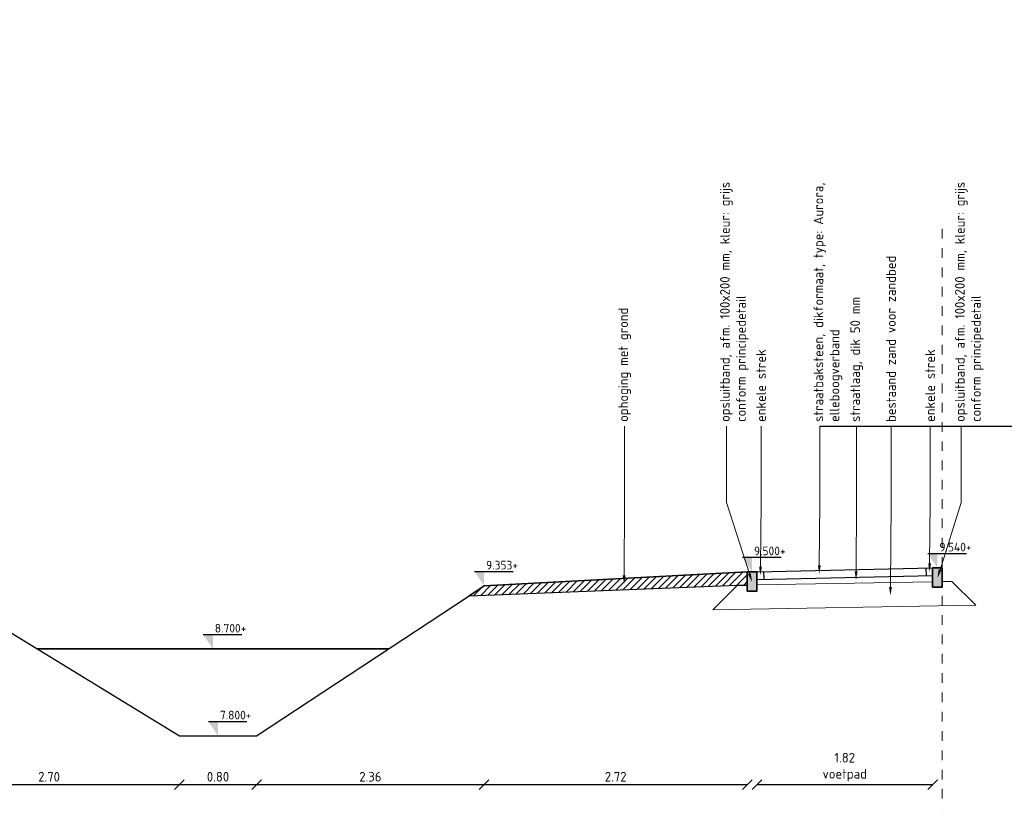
# Model space of a CAD drawing. Header units: metres. Extents: x 133 to 690, y 59 to 257.
# Tile 28 of 84: x 324.37 to 334.56, y 88.36 to 96.52. Entities that reach past the tile are written whole.
import ezdxf
from ezdxf import colors
from ezdxf.entities.mleader import LeaderData, LeaderLine
from ezdxf.math import Vec2, Vec3

# ---------------------------------------------------------------- set-up
doc = ezdxf.new("R2010")
doc.units = ezdxf.units.M
doc.header["$LTSCALE"] = 0.05
doc.linetypes.add('XX-AFBREEK', pattern=[7, 4, -1, 1, -1])
doc.layers.add('B-WE-GW-BESTAAND-MAAIVELD-GD', color=253, linetype='GW-MAAIVELD')
doc.layers.add('TM00_MAATVOERING', color=1, linetype='Continuous')
for name, color, linetype, lineweight in [('B-WE-OG-WATER-GD', 253, 'Continuous', 35), ('B-WE-VH-VERHARDING_FUNDERING-G', 253, 'Continuous', 18), ('N-WE-GW-GRONDWERKLIJN-GD', 1, 'Continuous', 30), ('N-WE-GW-SROND-AANVULLEN-AD-50', 11, 'Continuous', 18), ('N-WE-VH-KANTOPSLUITING-A', 253, 'Continuous', 35), ('N-WE-VH-KANTOPSLUITING-G', 3, 'Continuous', 35), ('N-WE-VH-VERHARDING_STRAATBAKSTEEN-GD', 2, 'Continuous', 25), ('X-XX-AL-AANPIJLING-T18', 10, 'Continuous', 15), ('X-XX-AL-AFBREEKLIJN-G', 7, 'XX-AFBREEK', 20), ('X-XX-AL-PEILMAAT-SD', 7, 'Continuous', 25)]:
    doc.layers.add(name, color=color, linetype=linetype, lineweight=lineweight)
doc.layers.add('TL00_HULPLAAG', color=211, linetype='Continuous', plot=False)
doc.styles.add('NLCS-ISO', font='NLCS-ISO.ttf')
doc.styles.add('NLCS-ISO-M50-T25', font='NLCS-ISO.ttf', dxfattribs={"height": 0.125})
doc.linetypes.add('GW-MAAIVELD', pattern='A,12,[40,NLCS.SHX,S=1,R=0,X=0,Y=-0.5],12', length=24)
doc.dimstyles.new('NLCS RODOR-DIM-050', dxfattribs={"dimscale": 0.05, "dimtxt": 2, "dimasz": 2, "dimexe": 1.25, "dimexo": 0.625, "dimtad": 1, "dimzin": 1, "dimdsep": 46, "dimtxsty": 'NLCS-ISO', "dimblk": 'OBLIQUE', "dimcen": 0, "dimse1": 1, "dimse2": 1, "dimclrd": 256, "dimclre": 1, "dimclrt": 256, "dimadec": 0, "dimazin": 0, "dimtfac": 1, "dimtmove": 2, "dimatfit": 3, "dimfxl": 1, "dimtolj": 1, "dimtzin": 0, "dimlwd": -1, "dimlwe": -1, "dimarcsym": 0})

# ---------------------------------------------------------------- blocks, each defined once
blk = doc.blocks.new('Opsluitband 10x20')
at = {"layer": 'N-WE-VH-KANTOPSLUITING-A'}
h = blk.add_hatch(color=253, dxfattribs=at)
h.dxf.hatch_style = 1
h.paths.add_polyline_path([(0, -0.2), (0, 0), (0.1, 0), (0.1, -0.2)])
at = {"layer": 'N-WE-VH-KANTOPSLUITING-G', "flags": 128}
blk.add_lwpolyline([(0, -0.2), (0, 0), (0.1, 0), (0.1, -0.2)], close=True, dxfattribs=at)
blk = doc.blocks.new('SAL-PEILMAAT_INFRACAD_H01-SOD')
blk.add_line((-2, 3), (6, 3))
blk.add_solid([(-2, 3), (0, 3), (0, 0)])
at = {"style": 'NLCS-ISO'}
blk.add_attdef('...', (0.4, 3.4), '', height=1.8, dxfattribs=at)
blk = doc.blocks.new('_Oblique')
at = {"color": 0, "linetype": 'ByBlock', "lineweight": -2}
blk.add_line((-0.5, -0.5), (0.5, 0.5), dxfattribs=at)
blk = doc.blocks.new('*D85')
at = {"layer": 'Defpoints', "color": 0, "transparency": 16777216}
for p in [(323.321, 90.758), (326.019, 89.107), (326.019, 88.603)]:
    blk.add_point(p, dxfattribs=at)
at = {"layer": 'TM00_MAATVOERING', "transparency": 16777216}
blk.add_line((323.321, 88.603), (326.019, 88.603), dxfattribs=at)
at = {"layer": 'TM00_MAATVOERING', "transparency": 16777216, "xscale": 0.1, "yscale": 0.1, "zscale": 0.1, "rotation": 180}
blk.add_blockref('_Oblique', (323.321, 88.603), dxfattribs=at)
at = {"layer": 'TM00_MAATVOERING', "transparency": 16777216, "xscale": 0.1, "yscale": 0.1, "zscale": 0.1}
blk.add_blockref('_Oblique', (326.019, 88.603), dxfattribs=at)
at = {"layer": 'TM00_MAATVOERING', "transparency": 16777216, "insert": (324.67, 88.684), "char_height": 0.1, "attachment_point": 5, "style": 'NLCS-ISO'}
blk.add_mtext('\\A1;2.70', dxfattribs=at)
blk = doc.blocks.new('*D86')
at = {"layer": 'Defpoints', "color": 0, "transparency": 16777216}
for p in [(326.019, 89.107), (326.819, 89.107), (326.819, 88.603)]:
    blk.add_point(p, dxfattribs=at)
at = {"layer": 'TM00_MAATVOERING', "transparency": 16777216}
blk.add_line((326.019, 88.603), (326.819, 88.603), dxfattribs=at)
at = {"layer": 'TM00_MAATVOERING', "transparency": 16777216, "xscale": 0.1, "yscale": 0.1, "zscale": 0.1, "rotation": 180}
blk.add_blockref('_Oblique', (326.019, 88.603), dxfattribs=at)
at = {"layer": 'TM00_MAATVOERING', "transparency": 16777216, "xscale": 0.1, "yscale": 0.1, "zscale": 0.1}
blk.add_blockref('_Oblique', (326.819, 88.603), dxfattribs=at)
at = {"layer": 'TM00_MAATVOERING', "transparency": 16777216, "insert": (326.419, 88.684), "char_height": 0.1, "attachment_point": 5, "style": 'NLCS-ISO'}
blk.add_mtext('\\A1;0.80', dxfattribs=at)
blk = doc.blocks.new('*D87')
at = {"layer": 'Defpoints', "color": 0, "transparency": 16777216}
for p in [(329.175, 90.66), (326.819, 89.107), (329.175, 88.603)]:
    blk.add_point(p, dxfattribs=at)
at = {"layer": 'TM00_MAATVOERING', "transparency": 16777216}
blk.add_line((326.819, 88.603), (329.175, 88.603), dxfattribs=at)
at = {"layer": 'TM00_MAATVOERING', "transparency": 16777216, "xscale": 0.1, "yscale": 0.1, "zscale": 0.1, "rotation": 180}
blk.add_blockref('_Oblique', (326.819, 88.603), dxfattribs=at)
at = {"layer": 'TM00_MAATVOERING', "transparency": 16777216, "xscale": 0.1, "yscale": 0.1, "zscale": 0.1}
blk.add_blockref('_Oblique', (329.175, 88.603), dxfattribs=at)
at = {"layer": 'TM00_MAATVOERING', "transparency": 16777216, "insert": (327.997, 88.684), "char_height": 0.1, "attachment_point": 5, "style": 'NLCS-ISO'}
blk.add_mtext('\\A1;2.36', dxfattribs=at)
blk = doc.blocks.new('*D88')
at = {"layer": 'Defpoints', "color": 0, "transparency": 16777216}
for p in [(331.899, 90.807), (329.175, 90.66), (331.899, 88.603)]:
    blk.add_point(p, dxfattribs=at)
at = {"layer": 'TM00_MAATVOERING', "transparency": 16777216}
blk.add_line((329.175, 88.603), (331.899, 88.603), dxfattribs=at)
at = {"layer": 'TM00_MAATVOERING', "transparency": 16777216, "xscale": 0.1, "yscale": 0.1, "zscale": 0.1, "rotation": 180}
blk.add_blockref('_Oblique', (329.175, 88.603), dxfattribs=at)
at = {"layer": 'TM00_MAATVOERING', "transparency": 16777216, "xscale": 0.1, "yscale": 0.1, "zscale": 0.1}
blk.add_blockref('_Oblique', (331.899, 88.603), dxfattribs=at)
at = {"layer": 'TM00_MAATVOERING', "transparency": 16777216, "insert": (330.537, 88.684), "char_height": 0.1, "attachment_point": 5, "style": 'NLCS-ISO'}
blk.add_mtext('\\A1;2.72', dxfattribs=at)
blk = doc.blocks.new('*D89')
at = {"layer": 'Defpoints', "color": 0, "transparency": 16777216}
for p in [(333.819, 90.847), (331.999, 90.807), (333.819, 88.603)]:
    blk.add_point(p, dxfattribs=at)
at = {"layer": 'TM00_MAATVOERING', "transparency": 16777216}
blk.add_line((331.999, 88.603), (333.819, 88.603), dxfattribs=at)
at = {"layer": 'TM00_MAATVOERING', "transparency": 16777216, "xscale": 0.1, "yscale": 0.1, "zscale": 0.1, "rotation": 180}
blk.add_blockref('_Oblique', (331.999, 88.603), dxfattribs=at)
at = {"layer": 'TM00_MAATVOERING', "transparency": 16777216, "xscale": 0.1, "yscale": 0.1, "zscale": 0.1}
blk.add_blockref('_Oblique', (333.819, 88.603), dxfattribs=at)
at = {"layer": 'TM00_MAATVOERING', "transparency": 16777216, "insert": (332.909, 88.866), "char_height": 0.1, "attachment_point": 5, "style": 'NLCS-ISO'}
blk.add_mtext('\\A1;\\P1.82\\Pvoetpad', dxfattribs=at)

msp = doc.modelspace()

# ---------------------------------------------------------------- hatches: boundary and pattern name
at = {"layer": 'N-WE-GW-SROND-AANVULLEN-AD-50'}
h = msp.add_hatch(dxfattribs=at)
h.set_pattern_fill('AGW-WERK_AANVULLEN', color=256, scale=0.01, pattern_type=2)
h.set_pattern_definition([(45, (0, 0), (-0.035355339, 0.035355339), [])])
h.paths.add_polyline_path([(329.175, 90.66), (329.019, 90.557), (331.799, 90.667), (331.899, 90.669), (331.899, 90.807)])

# ---------------------------------------------------------------- linework, layer by layer
at = {"layer": 'B-WE-GW-BESTAAND-MAAIVELD-GD', "flags": 128}
msp.add_lwpolyline([(321.211, 90.637), (323.519, 90.637), (326.019, 89.107), (326.819, 89.107), (329.019, 90.557), (331.799, 90.667)], dxfattribs=at)
at = {"layer": 'B-WE-OG-WATER-GD', "flags": 128}
msp.add_lwpolyline([(328.184, 90.007), (324.549, 90.007)], dxfattribs=at)
at = {"layer": 'B-WE-VH-VERHARDING_FUNDERING-G', "flags": 128}
for points in [[(331.799, 90.667), (331.544, 90.412)], [(331.799, 90.667), (331.899, 90.669)], [(331.999, 90.671), (333.819, 90.703)], [(333.919, 90.705), (334.019, 90.707)], [(334.019, 90.707), (334.265, 90.461)], [(331.544, 90.412), (334.265, 90.461)]]:
    msp.add_lwpolyline(points, dxfattribs=at)
at = {"layer": 'N-WE-GW-GRONDWERKLIJN-GD'}
msp.add_line((329.175, 90.66), (331.899, 90.807), dxfattribs=at)
at = {"layer": 'N-WE-GW-GRONDWERKLIJN-GD', "flags": 128}
msp.add_lwpolyline([(329.019, 90.557), (331.799, 90.667), (331.899, 90.671)], dxfattribs=at)
at = {"layer": 'N-WE-GW-GRONDWERKLIJN-GD'}
msp.add_lwpolyline([(329.019, 90.557), (329.175, 90.66)], dxfattribs=at)
at = {"layer": 'N-WE-VH-VERHARDING_STRAATBAKSTEEN-GD'}
for p, q in [((331.999, 90.807), (333.819, 90.847)), ((332.001, 90.727), (333.821, 90.767))]:
    msp.add_line(p, q, dxfattribs=at)
at = {"layer": 'N-WE-VH-VERHARDING_STRAATBAKSTEEN-GD', "flags": 128}
for points in [[(333.749, 90.846), (333.751, 90.766)], [(332.069, 90.809), (332.071, 90.729)]]:
    msp.add_lwpolyline(points, dxfattribs=at)
at = {"layer": 'TL00_HULPLAAG', "flags": 128}
msp.add_lwpolyline([(332.651, 92.313), (379.134, 92.313)], dxfattribs=at)
msp.add_lwpolyline([(329.175, 90.66), (329.019, 90.557), (331.799, 90.667), (331.899, 90.669), (331.899, 90.807)], close=True, dxfattribs=at)
at = {"layer": 'X-XX-AL-AFBREEKLIJN-G', "ltscale": 0.5, "flags": 128}
msp.add_lwpolyline([(333.919, 94.357), (333.919, 88.357)], dxfattribs=at)

# ---------------------------------------------------------------- block references
at = {"layer": 'N-WE-VH-KANTOPSLUITING-A'}
for p in [(333.819, 90.847), (331.899, 90.807)]:
    msp.add_blockref('Opsluitband 10x20', p, dxfattribs=at)
at = {"layer": 'X-XX-AL-PEILMAAT-SD', "xscale": 0.05, "yscale": 0.05, "zscale": 0.05}
for p, values in [((331.949, 90.807), {'...': '9.500+'}), ((333.869, 90.847), {'...': '9.540+'}), ((329.175, 90.66), {'...': '9.353+'}), ((326.366, 90.007), {'...': '8.700+'}), ((326.419, 89.107), {'...': '7.800+'})]:
    msp.add_blockref('SAL-PEILMAAT_INFRACAD_H01-SOD', p, dxfattribs=at).add_auto_attribs(values)

# ---------------------------------------------------------------- dimensions: what is measured, and where the dimension line sits
at = {"layer": 'TM00_MAATVOERING'}
dim = msp.add_linear_dim(base=(333.819, 88.603), p1=(331.999, 90.807), p2=(333.819, 90.847), text='\\P<>\\Pvoetpad', dimstyle='NLCS RODOR-DIM-050', dxfattribs=at)
dim.commit()
dim.dimension.update_dxf_attribs({"geometry": '*D89', "text_midpoint": (332.909, 88.866)})
for base, p1, p2, picture, middle in [((326.019, 88.603), (323.321, 90.758), (326.019, 89.107), '*D85', (324.67, 88.684)), ((331.899, 88.603), (329.175, 90.66), (331.899, 90.807), '*D88', (330.537, 88.684)), ((329.175, 88.603), (326.819, 89.107), (329.175, 90.66), '*D87', (327.997, 88.684)), ((326.819, 88.603), (326.019, 89.107), (326.819, 89.107), '*D86', (326.419, 88.684))]:
    dim = msp.add_linear_dim(base=base, p1=p1, p2=p2, dimstyle='NLCS RODOR-DIM-050', dxfattribs=at)
    dim.commit()
    dim.dimension.update_dxf_attribs({"geometry": picture, "text_midpoint": middle})

# ---------------------------------------------------------------- leaders
at = {"layer": 'X-XX-AL-AANPIJLING-T18'}
ml = msp.add_multileader_mtext('Standard', dxfattribs=at)
ml.set_content('{\\C2;ophoging met grond}', color=256, style='NLCS-ISO-M50-T25')
ml.set_leader_properties(color=256, linetype='ByLayer', lineweight=-1)
ml.build(insert=Vec2(0, 0))
ml.multileader.update_dxf_attribs({"text_right_attachment_type": 5, "dogleg_length": 0.045, "arrow_head_size": 0.09})
ctx = ml.context
ctx.base_point, ctx.char_height, ctx.arrow_head_size, ctx.landing_gap_size, ctx.plane_origin, ctx.plane_x_axis, ctx.plane_y_axis = Vec3(330.63, 92.313), 0.1, 0.09, 0.045, Vec3(330.63, 88.74), Vec3(0, 1), Vec3(-1, 0)
ctx.right_attachment = 5
notes = []
notes.append((ctx, [(0, (1, 1, 0), (330.63, 92.223), (0, 1), 0.09, [(0, [(330.624, 90.68), (330.63, 91.524)], 0, [])])]))
ctx.mtext.insert, ctx.mtext.text_direction, ctx.mtext.rotation, ctx.mtext.width, ctx.mtext.flow_direction = Vec3(330.565, 92.358), Vec3(0, 1), 1.570796, 4.16489, 5
ml = msp.add_multileader_mtext('Standard', dxfattribs=at)
ml.set_content('{\\C2;opsluitband, afm. 100x200 mm, kleur: grijs \\Pconform principedetail}', color=256, style='NLCS-ISO-M50-T25')
ml.set_leader_properties(color=256, linetype='ByLayer', lineweight=-1)
ml.build(insert=Vec2(0, 0))
ml.multileader.update_dxf_attribs({"text_right_attachment_type": 5, "dogleg_length": 0.045, "arrow_head_size": 0.09})
ctx = ml.context
ctx.base_point, ctx.char_height, ctx.arrow_head_size, ctx.landing_gap_size, ctx.plane_origin, ctx.plane_x_axis, ctx.plane_y_axis = Vec3(331.683, 92.313), 0.1, 0.09, 0.045, Vec3(331.683, 88.74), Vec3(0, 1), Vec3(-1, 0)
ctx.right_attachment = 5
notes.append((ctx, [(0, (1, 1, 0), (331.683, 92.223), (0, 1), 0.09, [(0, [(331.949, 90.701), (331.683, 91.524)], 0, [])])]))
ctx.mtext.insert, ctx.mtext.text_direction, ctx.mtext.rotation, ctx.mtext.width, ctx.mtext.flow_direction = Vec3(331.618, 92.358), Vec3(0, 1), 1.570796, 3.48189, 5
ml = msp.add_multileader_mtext('Standard', dxfattribs=at)
ml.set_content('{\\C2;opsluitband, afm. 100x200 mm, kleur: grijs \\Pconform principedetail}', color=256, style='NLCS-ISO-M50-T25')
ml.set_leader_properties(color=256, linetype='ByLayer', lineweight=-1)
ml.build(insert=Vec2(0, 0))
ml.multileader.update_dxf_attribs({"text_right_attachment_type": 5, "dogleg_length": 0.045, "arrow_head_size": 0.09})
ctx = ml.context
ctx.base_point, ctx.char_height, ctx.arrow_head_size, ctx.landing_gap_size, ctx.plane_origin, ctx.plane_x_axis, ctx.plane_y_axis = Vec3(334.116, 92.313), 0.1, 0.09, 0.045, Vec3(334.116, 88.74), Vec3(0, 1), Vec3(-1, 0)
ctx.right_attachment = 5
notes.append((ctx, [(0, (1, 1, 0), (334.116, 92.223), (0, 1), 0.09, [(0, [(333.869, 90.741), (334.116, 91.524)], 0, [])])]))
ctx.mtext.insert, ctx.mtext.text_direction, ctx.mtext.rotation, ctx.mtext.width, ctx.mtext.flow_direction = Vec3(334.051, 92.358), Vec3(0, 1), 1.570796, 3.48189, 5
ml = msp.add_multileader_mtext('Standard', dxfattribs=at)
ml.set_content('{\\C2;enkele strek}', color=256, style='NLCS-ISO-M50-T25')
ml.set_leader_properties(color=256, linetype='ByLayer', lineweight=-1)
ml.build(insert=Vec2(0, 0))
ml.multileader.update_dxf_attribs({"text_right_attachment_type": 5, "dogleg_length": 0.045, "arrow_head_size": 0.09})
ctx = ml.context
ctx.base_point, ctx.char_height, ctx.arrow_head_size, ctx.landing_gap_size, ctx.plane_origin, ctx.plane_x_axis, ctx.plane_y_axis = Vec3(332.042, 92.313), 0.1, 0.09, 0.045, Vec3(332.042, 88.74), Vec3(0, 1), Vec3(-1, 0)
ctx.right_attachment = 5
notes.append((ctx, [(0, (1, 1, 0), (332.042, 92.223), (0, 1), 0.09, [(0, [(332.036, 90.77), (332.042, 91.524)], 0, [])])]))
ctx.mtext.insert, ctx.mtext.text_direction, ctx.mtext.rotation, ctx.mtext.width, ctx.mtext.flow_direction = Vec3(331.992, 92.358), Vec3(0, 1), 1.570796, 3.01084, 5
ml = msp.add_multileader_mtext('Standard', dxfattribs=at)
ml.set_content('{\\C2;straatbaksteen, dikformaat, type: Aurora, elleboogverband}', color=256, style='NLCS-ISO-M50-T25')
ml.set_leader_properties(color=256, linetype='ByLayer', lineweight=-1)
ml.build(insert=Vec2(0, 0))
ml.multileader.update_dxf_attribs({"text_right_attachment_type": 5, "dogleg_length": 0.045, "arrow_head_size": 0.09})
ctx = ml.context
ctx.base_point, ctx.char_height, ctx.arrow_head_size, ctx.landing_gap_size, ctx.plane_origin, ctx.plane_x_axis, ctx.plane_y_axis = Vec3(332.651, 92.313), 0.1, 0.09, 0.045, Vec3(332.651, 88.74), Vec3(0, 1), Vec3(-1, 0)
ctx.right_attachment = 5
notes.append((ctx, [(0, (1, 1, 0), (332.651, 92.223), (0, 1), 0.09, [(0, [(332.645, 90.782), (332.651, 91.524)], 0, [])])]))
ctx.mtext.insert, ctx.mtext.text_direction, ctx.mtext.rotation, ctx.mtext.width, ctx.mtext.flow_direction = Vec3(332.586, 92.358), Vec3(0, 1), 1.570796, 3.01084, 5
ml = msp.add_multileader_mtext('Standard', dxfattribs=at)
ml.set_content('{\\C2;straatlaag, dik 50 mm}', color=256, style='NLCS-ISO-M50-T25')
ml.set_leader_properties(color=256, linetype='ByLayer', lineweight=-1)
ml.build(insert=Vec2(0, 0))
ml.multileader.update_dxf_attribs({"text_right_attachment_type": 5, "dogleg_length": 0.045, "arrow_head_size": 0.09})
ctx = ml.context
ctx.base_point, ctx.char_height, ctx.arrow_head_size, ctx.landing_gap_size, ctx.plane_origin, ctx.plane_x_axis, ctx.plane_y_axis = Vec3(333.032, 92.313), 0.1, 0.09, 0.045, Vec3(333.032, 88.74), Vec3(0, 1), Vec3(-1, 0)
ctx.right_attachment = 5
notes.append((ctx, [(0, (1, 1, 0), (333.032, 92.223), (0, 1), 0.09, [(0, [(333.026, 90.721), (333.032, 91.524)], 0, [])])]))
ctx.mtext.insert, ctx.mtext.text_direction, ctx.mtext.rotation, ctx.mtext.width, ctx.mtext.flow_direction = Vec3(332.967, 92.358), Vec3(0, 1), 1.570796, 3.01084, 5
ml = msp.add_multileader_mtext('Standard', dxfattribs=at)
ml.set_content('{\\C2;bestaand zand voor zandbed}', color=256, style='NLCS-ISO-M50-T25')
ml.set_leader_properties(color=256, linetype='ByLayer', lineweight=-1)
ml.build(insert=Vec2(0, 0))
ml.multileader.update_dxf_attribs({"text_right_attachment_type": 5, "dogleg_length": 0.045, "arrow_head_size": 0.09})
ctx = ml.context
ctx.base_point, ctx.char_height, ctx.arrow_head_size, ctx.landing_gap_size, ctx.plane_origin, ctx.plane_x_axis, ctx.plane_y_axis = Vec3(333.388, 92.313), 0.1, 0.09, 0.045, Vec3(333.388, 88.74), Vec3(0, 1), Vec3(-1, 0)
ctx.right_attachment = 5
notes.append((ctx, [(0, (1, 1, 0), (333.388, 92.223), (0, 1), 0.09, [(0, [(333.382, 90.559), (333.388, 91.524)], 0, [])])]))
ctx.mtext.insert, ctx.mtext.text_direction, ctx.mtext.rotation, ctx.mtext.width, ctx.mtext.flow_direction = Vec3(333.338, 92.358), Vec3(0, 1), 1.570796, 3.01084, 5
ml = msp.add_multileader_mtext('Standard', dxfattribs=at)
ml.set_content('{\\C2;enkele strek}', color=256, style='NLCS-ISO-M50-T25')
ml.set_leader_properties(color=256, linetype='ByLayer', lineweight=-1)
ml.build(insert=Vec2(0, 0))
ml.multileader.update_dxf_attribs({"text_right_attachment_type": 5, "dogleg_length": 0.045, "arrow_head_size": 0.09})
ctx = ml.context
ctx.base_point, ctx.char_height, ctx.arrow_head_size, ctx.landing_gap_size, ctx.plane_origin, ctx.plane_x_axis, ctx.plane_y_axis = Vec3(333.793, 92.313), 0.1, 0.09, 0.045, Vec3(333.793, 88.74), Vec3(0, 1), Vec3(-1, 0)
ctx.right_attachment = 5
notes.append((ctx, [(0, (1, 1, 0), (333.793, 92.223), (0, 1), 0.09, [(0, [(333.787, 90.803), (333.793, 91.524)], 0, [])])]))
ctx.mtext.insert, ctx.mtext.text_direction, ctx.mtext.rotation, ctx.mtext.width, ctx.mtext.flow_direction = Vec3(333.743, 92.358), Vec3(0, 1), 1.570796, 3.01084, 5
for ctx, leaders in notes:
    for number, flags, end, landing, length, lines in leaders:
        leader = LeaderData()
        leader.index, (leader.has_last_leader_line, leader.has_dogleg_vector, leader.attachment_direction) = number, flags
        leader.last_leader_point, leader.dogleg_vector, leader.dogleg_length = Vec3(end), Vec3(landing), length
        for number, points, colour, breaks in lines:
            line = LeaderLine()
            line.index, line.vertices, line.color, line.breaks = number, Vec3.list(points), colors.encode_raw_color(colour), breaks
            leader.lines.append(line)
        ctx.leaders.append(leader)

doc.saveas('drawing.dxf')
